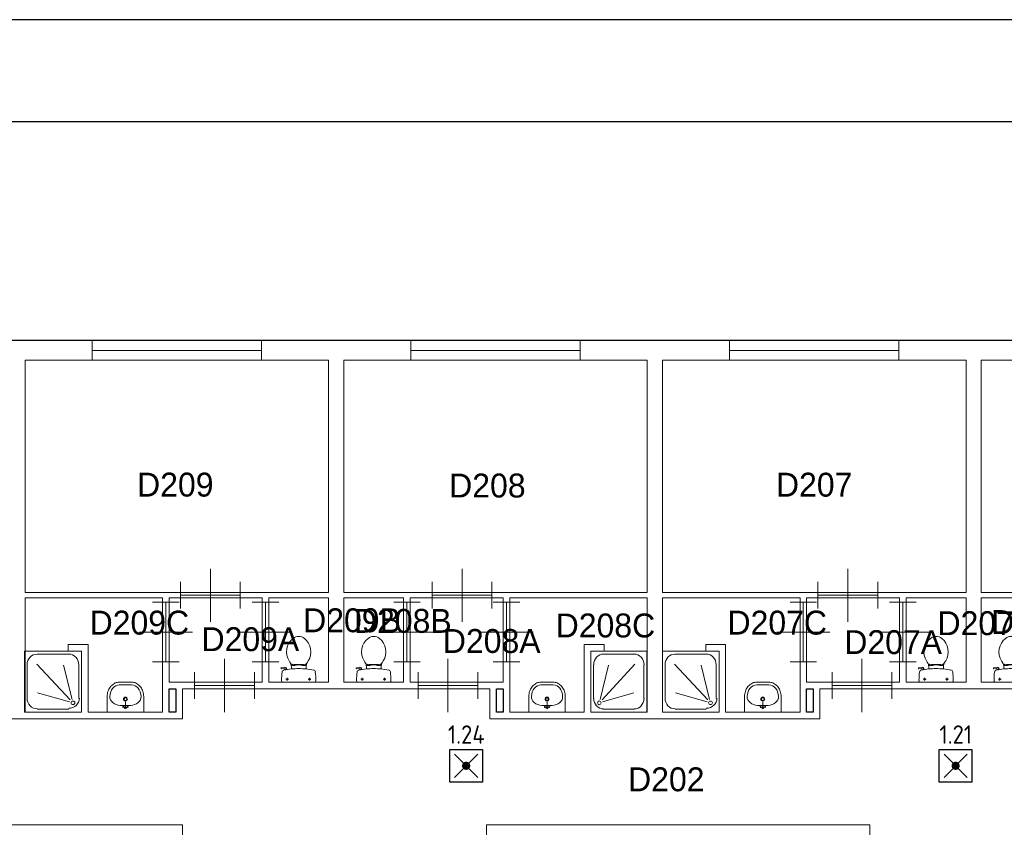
# Model space of a CAD drawing. Header units: millimetres. Extents: x 0 to 594, y 0 to 420.
# Tile 13 of 16: x 264 to 361, y 341 to 420. Entities that reach past the tile are written whole.
import ezdxf
from ezdxf.enums import TextEntityAlignment as Align

# ---------------------------------------------------------------- set-up
doc = ezdxf.new("R2010")
doc.units = ezdxf.units.MM
doc.header["$LTSCALE"] = 100
for name, color, linetype in [('BINNENMUUR', 7, 'Continuous'), ('BOUWKUNDE', 7, 'Continuous'), ('BUITENMUUR', 7, 'Continuous'), ('EL6350--Noodverlichting', 3, 'Continuous'), ('haltronic kader rand', 5, 'Continuous'), ('SANITAIR', 7, 'Continuous')]:
    doc.layers.add(name, color=color, linetype=linetype)
doc.layers.add('LABEL', color=7, linetype='Continuous', lineweight=0)
doc.styles.add('dgn175', font='dgn175.shx')
doc.styles.add('ISO18', font='ISO.shx', dxfattribs={"width": 0.9, "height": 1.8})

# ---------------------------------------------------------------- blocks, each defined once
blk = doc.blocks.new('2232')
at = {"layer": 'SANITAIR', "color": 7, "linetype": 'Continuous', "lineweight": 0}
for p, q in [((-0.661, 0.874), (-0.192, 0.874)), ((-0.81, 0.207), (-0.81, 0.713)), ((-0.669, 0.721), (-0.17, 0.183)), ((-0.142, 0.192), (-0.27, 0.708)), ((-0.043, 0.713), (-0.043, 0.207)), ((-0.178, 0.153), (-0.657, 0.291)), ((-0.192, 0.046), (-0.661, 0.046))]:
    blk.add_line(p, q, dxfattribs=at)
at = {"layer": 'SANITAIR', "color": 7, "linetype": 'Continuous', "lineweight": 0, "flags": 128}
blk.add_lwpolyline([(-0.853, 0), (0, 0), (0, 0.92), (-0.853, 0.92), (-0.853, 0)], close=True, dxfattribs=at)
at = {"layer": 'SANITAIR', "color": 7, "linetype": 'Continuous', "lineweight": 0}
for centre, major_axis, ratio, start_param, end_param in [((-0.661, 0.714), (0, 0.159), 0.95581, 0, 1.570796), ((-0.192, 0.714), (0, 0.161), 0.927174, 4.712389, 6.283185), ((-0.661, 0.208), (0, 0.159), 0.95581, 1.570796, 3.141593), ((-0.192, 0.208), (0.161, 0), 0.931545, 4.712389, 6.283185)]:
    blk.add_ellipse(centre, major_axis=major_axis, ratio=ratio, start_param=start_param, end_param=end_param, dxfattribs=at)
blk.add_ellipse((-0.128, 0.139), major_axis=(0.0289, 0), ratio=0.931545, dxfattribs=at)
blk = doc.blocks.new('2233')
at = {"layer": 'SANITAIR', "color": 7, "linetype": 'Continuous', "lineweight": 0}
for p, q in [((-0.667, 0.874), (-0.194, 0.874)), ((-0.818, 0.207), (-0.818, 0.713)), ((-0.675, 0.721), (-0.171, 0.183)), ((-0.143, 0.192), (-0.272, 0.708)), ((-0.043, 0.713), (-0.043, 0.207)), ((-0.18, 0.153), (-0.663, 0.291)), ((-0.194, 0.046), (-0.667, 0.046))]:
    blk.add_line(p, q, dxfattribs=at)
at = {"layer": 'SANITAIR', "color": 7, "linetype": 'Continuous', "lineweight": 0, "flags": 128}
blk.add_lwpolyline([(-0.861, 0), (0, 0), (0, 0.92), (-0.861, 0.92), (-0.861, 0)], close=True, dxfattribs=at)
at = {"layer": 'SANITAIR', "color": 7, "linetype": 'Continuous', "lineweight": 0}
for centre, major_axis, ratio, start_param, end_param in [((-0.668, 0.714), (0, 0.159), 0.961147, 0, 1.570796), ((-0.194, 0.714), (0, 0.161), 0.93587, 4.712389, 6.283185), ((-0.668, 0.208), (0, 0.159), 0.961147, 1.570796, 3.141593), ((-0.194, 0.208), (0.161, 0), 0.939733, 4.712389, 6.283185)]:
    blk.add_ellipse(centre, major_axis=major_axis, ratio=ratio, start_param=start_param, end_param=end_param, dxfattribs=at)
blk.add_ellipse((-0.13, 0.139), major_axis=(0.0289, 0), ratio=0.939733, dxfattribs=at)
blk = doc.blocks.new('20423')
at = {"layer": 'BOUWKUNDE', "color": 7, "linetype": 'Continuous', "lineweight": 0}
for p, q in [((-2.55, 0.15), (-2.55, -0.15)), ((0, 0.15), (0, -0.15)), ((0, 0), (-2.55, 0))]:
    blk.add_line(p, q, dxfattribs=at)
blk = doc.blocks.new('20263')
at = {"layer": 'BOUWKUNDE', "color": 7, "linetype": 'Continuous', "lineweight": 0}
for p, q in [((0.45, 0), (0.45, 0.4)), ((0, -0.2), (0, 0.2)), ((0.9, -0.2), (0.9, 0.2)), ((0, 0), (0.9, 0)), ((0.45, -0.4), (0.45, 0))]:
    blk.add_line(p, q, dxfattribs=at)
blk = doc.blocks.new('2217')
at = {"layer": 'SANITAIR', "color": 7, "linetype": 'Continuous', "lineweight": 0}
for p, q in [((-0.091, 0.41), (0.091, 0.41)), ((0, 0.065), (0, 0.153)), ((0.079, 0.1), (-0.079, 0.1)), ((0, 0.065), (-0.045, 0.082)), ((-0.037, 0.064), (-0.029, 0.089)), ((0, 0.065), (0.045, 0.082)), ((0.037, 0.064), (0.029, 0.089))]:
    blk.add_line(p, q, dxfattribs=at)
at = {"layer": 'SANITAIR', "color": 7, "linetype": 'Continuous', "lineweight": 0, "flags": 128}
blk.add_lwpolyline([(0.275, 0), (0.275, 0.235), (0.275, 0.235), (0.274, 0.255), (0.271, 0.274), (0.268, 0.292), (0.263, 0.31), (0.256, 0.328), (0.249, 0.345), (0.24, 0.361), (0.23, 0.376), (0.219, 0.389), (0.207, 0.402), (0.195, 0.413), (0.181, 0.423), (0.167, 0.432), (0.153, 0.439), (0.138, 0.444), (0.122, 0.448), (0.107, 0.45), (0.091, 0.45), (0.091, 0.45), (-0.091, 0.45), (-0.091, 0.45), (-0.107, 0.45), (-0.122, 0.448), (-0.138, 0.444), (-0.153, 0.439), (-0.167, 0.432), (-0.181, 0.423), (-0.195, 0.413), (-0.207, 0.402), (-0.219, 0.389), (-0.23, 0.376), (-0.24, 0.361), (-0.249, 0.345), (-0.256, 0.328), (-0.263, 0.31), (-0.268, 0.292), (-0.271, 0.274), (-0.274, 0.255), (-0.275, 0.235), (-0.275, 0.235), (-0.275, 0), (0.275, 0)], close=True, dxfattribs=at)
at = {"layer": 'SANITAIR', "color": 7, "linetype": 'Continuous', "lineweight": 0}
for centre, radius in [((0, 0.195), 0.03), ((0, 0.195), 0.02), ((0, 0.065), 0.0175)]:
    blk.add_circle(centre, radius, dxfattribs=at)
for centre, major_axis, ratio, start_param, end_param in [((-0.096, 0.23), (0.002, 0.18), 0.771034, 6.267651, 7.838442), ((0.096, 0.23), (0.002, -0.18), 0.771034, 1.586336, 3.157127), ((-0.096, 0.21), (0.136, -0.04), 0.751905, 3.285304, 5.05863), ((0.096, 0.21), (-0.136, -0.04), 0.751905, 1.224555, 2.997882)]:
    blk.add_ellipse(centre, major_axis=major_axis, ratio=ratio, start_param=start_param, end_param=end_param, dxfattribs=at)
blk = doc.blocks.new('22035')
at = {"layer": 'SANITAIR', "color": 7, "linetype": 'Continuous', "lineweight": 0}
for p, q in [((-0.264, 0.204), (-0.266, 0.21)), ((-0.262, 0.216), (-0.21, 0.224)), ((-0.222, 0.205), (-0.259, 0.2)), ((-0.211, 0.197), (-0.208, 0.187)), ((-0.181, 0.202), (-0.21, 0.196)), ((-0.178, 0.192), (-0.183, 0.206)), ((-0.111, 0.23), (-0.111, 0.2)), ((-0.101, 0.27), (-0.101, 0.25)), ((-0.101, 0.25), (-0.057, 0.25)), ((-0.067, 0.25), (-0.067, 0.267)), ((-0.057, 0.25), (-0.057, 0.266)), ((-0.057, 0.255), (-0.035, 0.255)), ((-0.035, 0.255), (-0.035, 0.26)), ((0.035, 0.26), (-0.035, 0.26)), ((0.035, 0.255), (0.035, 0.26)), ((0.057, 0.255), (0.035, 0.255)), ((0.057, 0.25), (0.057, 0.267)), ((0.101, 0.25), (0.057, 0.25)), ((0.067, 0.25), (0.067, 0.268)), ((0.101, 0.271), (0.101, 0.25)), ((0.111, 0.2), (0.111, 0.23)), ((-0.248, 0), (0.248, 0)), ((-0.193, 0.045), (-0.152, 0.045)), ((-0.173, 0.065), (-0.173, 0.025)), ((0.143, 0.045), (0.184, 0.045)), ((0.163, 0.066), (0.163, 0.024))]:
    blk.add_line(p, q, dxfattribs=at)
for centre in [(-0.173, 0.045), (0.163, 0.045)]:
    blk.add_circle(centre, 0.012, dxfattribs=at)
for centre, radius, start, end in [((0.08, 0.456), 0.263, 129.1208, 211.0923), ((0, 0.555), 0.135, 50.8792, 129.1208), ((-0.081, 0.456), 0.263, 328.9077, 50.8792), ((0.241, 0.553), 0.45, 211.0923, 213.8429), ((-0.24, 0.231), 0.129, 0, 33.8429), ((0.24, 0.231), 0.129, 146.1571, 180), ((-0.241, 0.553), 0.45, 326.1571, 328.9077), ((-0.262, 0.212), 0.005, 98.4779, 195.7398), ((-0.26, 0.205), 0.005, 195.7398, 277.2238), ((0.892, 0.028), 1.15, 173.6509, 180), ((-0.217, 0.151), 0.0335, 100.7271, 173.6509), ((0, -0.995), 1.2, 95.3019, 100.7271), ((-0.221, 0.195), 0.01, 11.8886, 97.2238), ((-0.207, 0.2), 0.025, 15.9272, 98.4779), ((-0.099, 0.29), 0.02, 217.7817, 264.3005), ((0, -0.992), 1.197, 84.6981, 95.3019), ((-0.009, 1.191), 0.926, 264.3005, 276.9358), ((0.1, 0.292), 0.02, 276.9358, 322.58), ((0, -0.995), 1.2, 79.2904, 84.6981), ((0.217, 0.151), 0.034, 6.3309, 79.2904), ((-0.893, 0.028), 1.15, 0, 6.3309), ((-0.214, 0.027), 0.0434, 178.9808, 218.2302), ((0.214, 0.027), 0.0434, 321.7698, 1.0192)]:
    blk.add_arc(centre, radius, start, end, dxfattribs=at)
blk = doc.blocks.new('22036')
at = {"layer": 'SANITAIR', "color": 7, "linetype": 'Continuous', "lineweight": 0}
for p, q in [((-0.264, 0.204), (-0.266, 0.21)), ((-0.262, 0.216), (-0.21, 0.224)), ((-0.222, 0.205), (-0.259, 0.2)), ((-0.211, 0.197), (-0.208, 0.187)), ((-0.181, 0.202), (-0.21, 0.196)), ((-0.178, 0.192), (-0.183, 0.206)), ((-0.111, 0.23), (-0.111, 0.2)), ((-0.101, 0.27), (-0.101, 0.25)), ((-0.101, 0.25), (-0.057, 0.25)), ((-0.067, 0.25), (-0.067, 0.267)), ((-0.057, 0.25), (-0.057, 0.266)), ((-0.057, 0.255), (-0.035, 0.255)), ((-0.035, 0.255), (-0.035, 0.26)), ((0.035, 0.26), (-0.035, 0.26)), ((0.035, 0.255), (0.035, 0.26)), ((0.057, 0.255), (0.035, 0.255)), ((0.057, 0.25), (0.057, 0.267)), ((0.101, 0.25), (0.057, 0.25)), ((0.067, 0.25), (0.067, 0.268)), ((0.101, 0.271), (0.101, 0.25)), ((0.111, 0.2), (0.111, 0.23)), ((-0.248, 0), (0.248, 0)), ((-0.193, 0.045), (-0.152, 0.045)), ((-0.173, 0.065), (-0.173, 0.025)), ((0.143, 0.045), (0.184, 0.045)), ((0.163, 0.066), (0.163, 0.024))]:
    blk.add_line(p, q, dxfattribs=at)
for centre in [(-0.173, 0.045), (0.163, 0.045)]:
    blk.add_circle(centre, 0.012, dxfattribs=at)
for centre, radius, start, end in [((0.08, 0.456), 0.263, 129.1208, 211.0923), ((0, 0.555), 0.135, 50.8792, 129.1208), ((-0.081, 0.456), 0.263, 328.9077, 50.8792), ((0.241, 0.553), 0.45, 211.0923, 213.8429), ((-0.24, 0.231), 0.129, 0, 33.8429), ((0.24, 0.231), 0.129, 146.1571, 180), ((-0.241, 0.553), 0.45, 326.1571, 328.9077), ((-0.262, 0.212), 0.005, 98.4779, 195.7398), ((-0.26, 0.205), 0.005, 195.7398, 277.2238), ((0.892, 0.028), 1.15, 173.6509, 180), ((-0.217, 0.151), 0.0335, 100.7271, 173.6509), ((0, -0.995), 1.2, 95.3019, 100.7271), ((-0.221, 0.195), 0.01, 11.8886, 97.2238), ((-0.207, 0.2), 0.025, 15.9272, 98.4779), ((-0.099, 0.29), 0.02, 217.7817, 264.3005), ((0, -0.992), 1.197, 84.6981, 95.3019), ((-0.009, 1.191), 0.926, 264.3005, 276.9358), ((0.1, 0.292), 0.02, 276.9358, 322.58), ((0, -0.995), 1.2, 79.2904, 84.6981), ((0.217, 0.151), 0.034, 6.3309, 79.2904), ((-0.893, 0.028), 1.15, 0, 6.3309), ((-0.214, 0.027), 0.0434, 178.9808, 218.2302), ((0.214, 0.027), 0.0434, 321.7698, 1.0192)]:
    blk.add_arc(centre, radius, start, end, dxfattribs=at)
blk = doc.blocks.new('22048')
at = {"layer": 'SANITAIR', "color": 7, "linetype": 'Continuous', "lineweight": 0}
for p, q in [((-0.264, 0.204), (-0.266, 0.21)), ((-0.262, 0.216), (-0.21, 0.224)), ((-0.222, 0.205), (-0.259, 0.2)), ((-0.211, 0.197), (-0.208, 0.187)), ((-0.181, 0.202), (-0.21, 0.196)), ((-0.178, 0.192), (-0.183, 0.206)), ((-0.111, 0.23), (-0.111, 0.2)), ((-0.101, 0.27), (-0.101, 0.25)), ((-0.101, 0.25), (-0.057, 0.25)), ((-0.067, 0.25), (-0.067, 0.267)), ((-0.057, 0.25), (-0.057, 0.266)), ((-0.057, 0.255), (-0.035, 0.255)), ((-0.035, 0.255), (-0.035, 0.26)), ((0.035, 0.26), (-0.035, 0.26)), ((0.035, 0.255), (0.035, 0.26)), ((0.057, 0.255), (0.035, 0.255)), ((0.057, 0.25), (0.057, 0.267)), ((0.101, 0.25), (0.057, 0.25)), ((0.067, 0.25), (0.067, 0.268)), ((0.101, 0.271), (0.101, 0.25)), ((0.111, 0.2), (0.111, 0.23)), ((-0.248, 0), (0.248, 0)), ((-0.193, 0.045), (-0.152, 0.045)), ((-0.173, 0.065), (-0.173, 0.025)), ((0.143, 0.045), (0.184, 0.045)), ((0.163, 0.066), (0.163, 0.024))]:
    blk.add_line(p, q, dxfattribs=at)
for centre in [(-0.173, 0.045), (0.163, 0.045)]:
    blk.add_circle(centre, 0.012, dxfattribs=at)
for centre, radius, start, end in [((0.08, 0.456), 0.263, 129.1208, 211.0923), ((0, 0.555), 0.135, 50.8792, 129.1208), ((-0.081, 0.456), 0.263, 328.9077, 50.8792), ((0.241, 0.553), 0.45, 211.0923, 213.8429), ((-0.24, 0.231), 0.129, 0, 33.8429), ((0.24, 0.231), 0.129, 146.1571, 180), ((-0.241, 0.553), 0.45, 326.1571, 328.9077), ((-0.262, 0.212), 0.005, 98.4779, 195.7398), ((-0.26, 0.205), 0.005, 195.7398, 277.2238), ((0.892, 0.028), 1.15, 173.6509, 180), ((-0.217, 0.151), 0.0335, 100.7271, 173.6509), ((0, -0.995), 1.2, 95.3019, 100.7271), ((-0.221, 0.195), 0.01, 11.8886, 97.2238), ((-0.207, 0.2), 0.025, 15.9272, 98.4779), ((-0.099, 0.29), 0.02, 217.7817, 264.3005), ((0, -0.992), 1.197, 84.6981, 95.3019), ((-0.009, 1.191), 0.926, 264.3005, 276.9358), ((0.1, 0.292), 0.02, 276.9358, 322.58), ((0, -0.995), 1.2, 79.2904, 84.6981), ((0.217, 0.151), 0.034, 6.3309, 79.2904), ((-0.893, 0.028), 1.15, 0, 6.3309), ((-0.214, 0.027), 0.0434, 178.9808, 218.2302), ((0.214, 0.027), 0.0434, 321.7698, 1.0192)]:
    blk.add_arc(centre, radius, start, end, dxfattribs=at)
blk = doc.blocks.new('22049')
at = {"layer": 'SANITAIR', "color": 7, "linetype": 'Continuous', "lineweight": 0}
for p, q in [((-0.264, 0.204), (-0.266, 0.21)), ((-0.262, 0.216), (-0.21, 0.224)), ((-0.222, 0.205), (-0.259, 0.2)), ((-0.211, 0.197), (-0.208, 0.187)), ((-0.181, 0.202), (-0.21, 0.196)), ((-0.178, 0.192), (-0.183, 0.206)), ((-0.111, 0.23), (-0.111, 0.2)), ((-0.101, 0.27), (-0.101, 0.25)), ((-0.101, 0.25), (-0.057, 0.25)), ((-0.067, 0.25), (-0.067, 0.267)), ((-0.057, 0.25), (-0.057, 0.266)), ((-0.057, 0.255), (-0.035, 0.255)), ((-0.035, 0.255), (-0.035, 0.26)), ((0.035, 0.26), (-0.035, 0.26)), ((0.035, 0.255), (0.035, 0.26)), ((0.057, 0.255), (0.035, 0.255)), ((0.057, 0.25), (0.057, 0.267)), ((0.101, 0.25), (0.057, 0.25)), ((0.067, 0.25), (0.067, 0.268)), ((0.101, 0.271), (0.101, 0.25)), ((0.111, 0.2), (0.111, 0.23)), ((-0.248, 0), (0.248, 0)), ((-0.193, 0.045), (-0.152, 0.045)), ((-0.173, 0.065), (-0.173, 0.025)), ((0.143, 0.045), (0.184, 0.045)), ((0.163, 0.066), (0.163, 0.024))]:
    blk.add_line(p, q, dxfattribs=at)
for centre in [(-0.173, 0.045), (0.163, 0.045)]:
    blk.add_circle(centre, 0.012, dxfattribs=at)
for centre, radius, start, end in [((0.08, 0.456), 0.263, 129.1208, 211.0923), ((0, 0.555), 0.135, 50.8792, 129.1208), ((-0.081, 0.456), 0.263, 328.9077, 50.8792), ((0.241, 0.553), 0.45, 211.0923, 213.8429), ((-0.24, 0.231), 0.129, 0, 33.8429), ((0.24, 0.231), 0.129, 146.1571, 180), ((-0.241, 0.553), 0.45, 326.1571, 328.9077), ((-0.262, 0.212), 0.005, 98.4779, 195.7398), ((-0.26, 0.205), 0.005, 195.7398, 277.2238), ((0.892, 0.028), 1.15, 173.6509, 180), ((-0.217, 0.151), 0.0335, 100.7271, 173.6509), ((0, -0.995), 1.2, 95.3019, 100.7271), ((-0.221, 0.195), 0.01, 11.8886, 97.2238), ((-0.207, 0.2), 0.025, 15.9272, 98.4779), ((-0.099, 0.29), 0.02, 217.7817, 264.3005), ((0, -0.992), 1.197, 84.6981, 95.3019), ((-0.009, 1.191), 0.926, 264.3005, 276.9358), ((0.1, 0.292), 0.02, 276.9358, 322.58), ((0, -0.995), 1.2, 79.2904, 84.6981), ((0.217, 0.151), 0.034, 6.3309, 79.2904), ((-0.893, 0.028), 1.15, 0, 6.3309), ((-0.214, 0.027), 0.0434, 178.9808, 218.2302), ((0.214, 0.027), 0.0434, 321.7698, 1.0192)]:
    blk.add_arc(centre, radius, start, end, dxfattribs=at)
blk = doc.blocks.new('22146')
at = {"layer": 'SANITAIR', "color": 7, "linetype": 'Continuous', "lineweight": 0}
for p, q in [((-0.091, 0.41), (0.091, 0.41)), ((0, 0.065), (0, 0.153)), ((0.079, 0.1), (-0.079, 0.1)), ((0, 0.065), (-0.045, 0.082)), ((-0.037, 0.064), (-0.029, 0.089)), ((0, 0.065), (0.045, 0.082)), ((0.037, 0.064), (0.029, 0.089))]:
    blk.add_line(p, q, dxfattribs=at)
at = {"layer": 'SANITAIR', "color": 7, "linetype": 'Continuous', "lineweight": 0, "flags": 128}
blk.add_lwpolyline([(0.275, 0), (0.275, 0.235), (0.275, 0.235), (0.274, 0.255), (0.271, 0.274), (0.268, 0.292), (0.263, 0.31), (0.256, 0.328), (0.249, 0.345), (0.24, 0.361), (0.23, 0.376), (0.219, 0.389), (0.207, 0.402), (0.195, 0.413), (0.181, 0.423), (0.167, 0.432), (0.153, 0.439), (0.138, 0.444), (0.122, 0.448), (0.107, 0.45), (0.091, 0.45), (0.091, 0.45), (-0.091, 0.45), (-0.091, 0.45), (-0.107, 0.45), (-0.122, 0.448), (-0.138, 0.444), (-0.153, 0.439), (-0.167, 0.432), (-0.181, 0.423), (-0.195, 0.413), (-0.207, 0.402), (-0.219, 0.389), (-0.23, 0.376), (-0.24, 0.361), (-0.249, 0.345), (-0.256, 0.328), (-0.263, 0.31), (-0.268, 0.292), (-0.271, 0.274), (-0.274, 0.255), (-0.275, 0.235), (-0.275, 0.235), (-0.275, 0), (0.275, 0)], close=True, dxfattribs=at)
at = {"layer": 'SANITAIR', "color": 7, "linetype": 'Continuous', "lineweight": 0}
for centre, radius in [((0, 0.195), 0.03), ((0, 0.195), 0.02), ((0, 0.065), 0.0175)]:
    blk.add_circle(centre, radius, dxfattribs=at)
for centre, major_axis, ratio, start_param, end_param in [((-0.096, 0.23), (0.002, 0.18), 0.771034, 6.267651, 7.838442), ((0.096, 0.23), (0.002, -0.18), 0.771034, 1.586336, 3.157127), ((-0.096, 0.21), (0.136, -0.04), 0.751905, 3.285304, 5.05863), ((0.096, 0.21), (-0.136, -0.04), 0.751905, 1.224555, 2.997882)]:
    blk.add_ellipse(centre, major_axis=major_axis, ratio=ratio, start_param=start_param, end_param=end_param, dxfattribs=at)
blk = doc.blocks.new('22147')
at = {"layer": 'SANITAIR', "color": 7, "linetype": 'Continuous', "lineweight": 0}
for p, q in [((-0.091, 0.41), (0.091, 0.41)), ((0, 0.065), (0, 0.153)), ((0.079, 0.1), (-0.079, 0.1)), ((0, 0.065), (-0.045, 0.082)), ((-0.037, 0.064), (-0.029, 0.089)), ((0, 0.065), (0.045, 0.082)), ((0.037, 0.064), (0.029, 0.089))]:
    blk.add_line(p, q, dxfattribs=at)
at = {"layer": 'SANITAIR', "color": 7, "linetype": 'Continuous', "lineweight": 0, "flags": 128}
blk.add_lwpolyline([(0.275, 0), (0.275, 0.235), (0.275, 0.235), (0.274, 0.255), (0.271, 0.274), (0.268, 0.292), (0.263, 0.31), (0.256, 0.328), (0.249, 0.345), (0.24, 0.361), (0.23, 0.376), (0.219, 0.389), (0.207, 0.402), (0.195, 0.413), (0.181, 0.423), (0.167, 0.432), (0.153, 0.439), (0.138, 0.444), (0.122, 0.448), (0.107, 0.45), (0.091, 0.45), (0.091, 0.45), (-0.091, 0.45), (-0.091, 0.45), (-0.107, 0.45), (-0.122, 0.448), (-0.138, 0.444), (-0.153, 0.439), (-0.167, 0.432), (-0.181, 0.423), (-0.195, 0.413), (-0.207, 0.402), (-0.219, 0.389), (-0.23, 0.376), (-0.24, 0.361), (-0.249, 0.345), (-0.256, 0.328), (-0.263, 0.31), (-0.268, 0.292), (-0.271, 0.274), (-0.274, 0.255), (-0.275, 0.235), (-0.275, 0.235), (-0.275, 0), (0.275, 0)], close=True, dxfattribs=at)
at = {"layer": 'SANITAIR', "color": 7, "linetype": 'Continuous', "lineweight": 0}
for centre, radius in [((0, 0.195), 0.03), ((0, 0.195), 0.02), ((0, 0.065), 0.0175)]:
    blk.add_circle(centre, radius, dxfattribs=at)
for centre, major_axis, ratio, start_param, end_param in [((-0.096, 0.23), (0.002, 0.18), 0.771034, 6.267651, 7.838442), ((0.096, 0.23), (0.002, -0.18), 0.771034, 1.586336, 3.157127), ((-0.096, 0.21), (0.136, -0.04), 0.751905, 3.285304, 5.05863), ((0.096, 0.21), (-0.136, -0.04), 0.751905, 1.224555, 2.997882)]:
    blk.add_ellipse(centre, major_axis=major_axis, ratio=ratio, start_param=start_param, end_param=end_param, dxfattribs=at)
blk = doc.blocks.new('20426')
at = {"layer": 'BOUWKUNDE', "color": 7, "linetype": 'Continuous', "lineweight": 0}
for p, q in [((-2.55, 0.15), (-2.55, -0.15)), ((0, 0.15), (0, -0.15)), ((0, 0), (-2.55, 0))]:
    blk.add_line(p, q, dxfattribs=at)
blk = doc.blocks.new('20427')
at = {"layer": 'BOUWKUNDE', "color": 7, "linetype": 'Continuous', "lineweight": 0}
for p, q in [((-2.55, 0.15), (-2.55, -0.15)), ((0, 0.15), (0, -0.15)), ((0, 0), (-2.55, 0))]:
    blk.add_line(p, q, dxfattribs=at)
blk = doc.blocks.new('20270')
at = {"layer": 'BOUWKUNDE', "color": 7, "linetype": 'Continuous', "lineweight": 0}
for p, q in [((0.45, 0), (0.45, 0.4)), ((0, -0.2), (0, 0.2)), ((0.9, -0.2), (0.9, 0.2)), ((0, 0), (0.9, 0)), ((0.45, -0.4), (0.45, 0))]:
    blk.add_line(p, q, dxfattribs=at)
blk = doc.blocks.new('202106')
at = {"layer": 'BOUWKUNDE', "color": 7, "linetype": 'Continuous', "lineweight": 0}
for p, q in [((-0.2, 0), (0.2, 0)), ((0, 0), (0, -0.9)), ((-0.4, -0.45), (0, -0.45)), ((0, -0.45), (0.4, -0.45)), ((-0.2, -0.9), (0.2, -0.9))]:
    blk.add_line(p, q, dxfattribs=at)
blk = doc.blocks.new('202147')
at = {"layer": 'BOUWKUNDE', "color": 7, "linetype": 'Continuous', "lineweight": 0}
for p, q in [((0.45, 0), (0.45, 0.4)), ((0, -0.2), (0, 0.2)), ((0.9, -0.2), (0.9, 0.2)), ((0, 0), (0.9, 0)), ((0.45, -0.4), (0.45, 0))]:
    blk.add_line(p, q, dxfattribs=at)
blk = doc.blocks.new('202191')
at = {"layer": 'BOUWKUNDE', "color": 7, "linetype": 'Continuous', "lineweight": 0}
for p, q in [((-0.2, 0), (0.2, 0)), ((0, 0), (0, -0.9)), ((-0.4, -0.45), (0, -0.45)), ((0, -0.45), (0.4, -0.45)), ((-0.2, -0.9), (0.2, -0.9))]:
    blk.add_line(p, q, dxfattribs=at)
blk = doc.blocks.new('202192')
at = {"layer": 'BOUWKUNDE', "color": 7, "linetype": 'Continuous', "lineweight": 0}
for p, q in [((-0.2, 0), (0.2, 0)), ((0, 0), (0, -0.9)), ((-0.4, -0.45), (0, -0.45)), ((0, -0.45), (0.4, -0.45)), ((-0.2, -0.9), (0.2, -0.9))]:
    blk.add_line(p, q, dxfattribs=at)
blk = doc.blocks.new('202193')
at = {"layer": 'BOUWKUNDE', "color": 7, "linetype": 'Continuous', "lineweight": 0}
for p, q in [((-0.2, 0), (0.2, 0)), ((0, 0), (0, -0.9)), ((-0.4, -0.45), (0, -0.45)), ((0, -0.45), (0.4, -0.45)), ((-0.2, -0.9), (0.2, -0.9))]:
    blk.add_line(p, q, dxfattribs=at)
blk = doc.blocks.new('202194')
at = {"layer": 'BOUWKUNDE', "color": 7, "linetype": 'Continuous', "lineweight": 0}
for p, q in [((0.45, 0), (0.45, 0.4)), ((0, -0.2), (0, 0.2)), ((0.9, -0.2), (0.9, 0.2)), ((0, 0), (0.9, 0)), ((0.45, -0.4), (0.45, 0))]:
    blk.add_line(p, q, dxfattribs=at)
blk = doc.blocks.new('202195')
at = {"layer": 'BOUWKUNDE', "color": 7, "linetype": 'Continuous', "lineweight": 0}
for p, q in [((-0.2, 0), (0.2, 0)), ((0, 0), (0, -0.9)), ((-0.4, -0.45), (0, -0.45)), ((0, -0.45), (0.4, -0.45)), ((-0.2, -0.9), (0.2, -0.9))]:
    blk.add_line(p, q, dxfattribs=at)
blk = doc.blocks.new('202196')
at = {"layer": 'BOUWKUNDE', "color": 7, "linetype": 'Continuous', "lineweight": 0}
for p, q in [((0.45, 0), (0.45, 0.4)), ((0, -0.2), (0, 0.2)), ((0.9, -0.2), (0.9, 0.2)), ((0, 0), (0.9, 0)), ((0.45, -0.4), (0.45, 0))]:
    blk.add_line(p, q, dxfattribs=at)
blk = doc.blocks.new('202197')
at = {"layer": 'BOUWKUNDE', "color": 7, "linetype": 'Continuous', "lineweight": 0}
for p, q in [((0.2, 0.9), (-0.2, 0.9)), ((0, 0), (0, 0.9)), ((0, 0.45), (-0.4, 0.45)), ((0.4, 0.45), (0, 0.45)), ((0.2, 0), (-0.2, 0))]:
    blk.add_line(p, q, dxfattribs=at)
blk = doc.blocks.new('202198')
at = {"layer": 'BOUWKUNDE', "color": 7, "linetype": 'Continuous', "lineweight": 0}
for p, q in [((0.45, 0), (0.45, 0.4)), ((0, -0.2), (0, 0.2)), ((0.9, -0.2), (0.9, 0.2)), ((0, 0), (0.9, 0)), ((0.45, -0.4), (0.45, 0))]:
    blk.add_line(p, q, dxfattribs=at)
blk = doc.blocks.new('22344')
at = {"layer": 'SANITAIR', "color": 7, "linetype": 'Continuous', "lineweight": 0}
for p, q in [((0.653, 0.874), (0.189, 0.874)), ((0.042, 0.713), (0.042, 0.207)), ((0.14, 0.192), (0.266, 0.708)), ((0.66, 0.721), (0.168, 0.183)), ((0.8, 0.207), (0.8, 0.713)), ((0.176, 0.153), (0.648, 0.291)), ((0.189, 0.046), (0.653, 0.046))]:
    blk.add_line(p, q, dxfattribs=at)
at = {"layer": 'SANITAIR', "color": 7, "linetype": 'Continuous', "lineweight": 0, "flags": 128}
blk.add_lwpolyline([(0.842, 0), (0, 0), (0, 0.92), (0.842, 0.92), (0.842, 0)], close=True, dxfattribs=at)
at = {"layer": 'SANITAIR', "color": 7, "linetype": 'Continuous', "lineweight": 0}
for centre, major_axis, start_param, end_param in [((0.19, 0.714), (0, 0.161), 0, 1.570796), ((0.653, 0.714), (0, -0.161), 1.570796, 3.141593), ((0.19, 0.208), (0, 0.161), 1.570796, 3.141593), ((0.653, 0.208), (0, -0.161), 0, 1.570796)]:
    blk.add_ellipse(centre, major_axis=major_axis, ratio=0.915217, start_param=start_param, end_param=end_param, dxfattribs=at)
blk.add_ellipse((0.127, 0.139), major_axis=(0, 0.029), ratio=0.915217, dxfattribs=at)
blk = doc.blocks.new('anv')
for p, q in [((-2.5, 497.5), (497.5, 497.5)), ((-2.5, -2.5), (-2.5, 497.5)), ((497.5, 497.5), (497.5, -2.5)), ((70.72325, 70.72325), (424.27675, 424.27675)), ((70.72325, 424.27675), (424.27675, 70.72325)), ((497.5, -2.5), (-2.5, -2.5))]:
    blk.add_line(p, q)
at = {"const_width": 62.5}
blk.add_lwpolyline([(216.25, 247.5, 1), (278.75, 247.5, 1)], format="xyb", close=True, dxfattribs=at)

msp = doc.modelspace()

# ---------------------------------------------------------------- linework, layer by layer
at = {"layer": 'BINNENMUUR', "color": 7, "linetype": 'Continuous', "lineweight": 13, "flags": 128}
for points in [[(264.729, 386.645), (264.729, 363.895), (294.434, 363.895), (294.434, 386.645), (264.729, 386.645)], [(325.634, 386.645), (295.929, 386.645), (295.929, 363.895), (325.634, 363.895), (325.634, 386.645)], [(327.129, 386.645), (327.129, 363.895), (356.834, 363.895), (356.834, 386.645), (327.129, 386.645)], [(358.329, 386.645), (358.329, 363.895), (388.034, 363.895), (388.034, 386.645), (358.329, 386.645)], [(264.729, 363.375), (264.729, 352.195), (270.254, 352.195), (270.254, 358.175), (268.954, 358.175), (268.954, 358.825), (270.904, 358.825), (270.904, 352.195), (278.184, 352.195), (278.184, 363.375), (264.729, 363.375)], [(287.934, 363.375), (278.834, 363.375), (278.834, 355.12), (287.934, 355.12), (287.934, 363.375)], [(294.434, 363.375), (288.584, 363.375), (288.584, 355.12), (294.434, 355.12), (294.434, 363.375)], [(295.929, 363.375), (295.929, 355.12), (301.779, 355.12), (301.779, 363.375), (295.929, 363.375)], [(302.429, 363.375), (302.429, 355.12), (311.529, 355.12), (311.529, 363.375), (302.429, 363.375)], [(325.634, 363.375), (312.179, 363.375), (312.179, 352.195), (319.459, 352.195), (319.459, 358.825), (321.409, 358.825), (321.409, 358.175), (320.109, 358.175), (320.109, 352.195), (325.634, 352.195), (325.634, 363.375)], [(327.129, 363.375), (327.129, 352.195), (332.654, 352.195), (332.654, 358.175), (331.354, 358.175), (331.354, 358.825), (333.304, 358.825), (333.304, 352.195), (340.584, 352.195), (340.584, 363.375), (327.129, 363.375)], [(341.234, 363.375), (341.234, 355.12), (350.334, 355.12), (350.334, 363.375), (341.234, 363.375)], [(356.834, 363.375), (350.984, 363.375), (350.984, 355.12), (356.834, 355.12), (356.834, 363.375)], [(358.329, 363.375), (358.329, 355.12), (364.179, 355.12), (364.179, 363.375), (358.329, 363.375)]]:
    msp.add_lwpolyline(points, close=True, dxfattribs=at)
msp.add_lwpolyline([(372.629, 354.47), (342.534, 354.47), (342.534, 351.545), (310.229, 351.545), (310.229, 354.47), (280.134, 354.47), (280.134, 351.545), (256.357, 351.545), (256.357, 341.145), (280.134, 341.145), (280.134, 338.22), (295.929, 338.22), (295.929, 309.945), (309.904, 309.945), (309.904, 341.145), (347.409, 341.145), (347.409, 325.545), (350.334, 325.545), (350.334, 301.502), (360.734, 301.502)], dxfattribs=at)
at = {"layer": 'BUITENMUUR', "color": 7, "linetype": 'Continuous', "lineweight": 30, "flags": 128}
for points in [[(67.584, 89.79), (319.589, 89.79), (348.384, 89.79), (397.784, 89.79), (397.784, 341.795), (389.984, 341.795), (389.984, 388.595), (137.979, 388.595), (109.184, 388.595), (59.784, 388.595), (59.784, 136.59), (67.584, 136.59), (67.584, 89.79)], [(278.834, 352.195), (278.834, 354.47), (279.484, 354.47), (279.484, 352.195), (278.834, 352.195)], [(310.879, 354.47), (311.529, 354.47), (311.529, 352.195), (310.879, 352.195), (310.879, 354.47)], [(341.234, 354.47), (341.884, 354.47), (341.884, 352.195), (341.234, 352.195), (341.234, 354.47)]]:
    msp.add_lwpolyline(points, close=True, dxfattribs=at)
at = {"layer": 'haltronic kader rand', "color": 8}
msp.add_lwpolyline([(0, 0), (594, 0), (594, 420), (0, 420)], close=True, dxfattribs=at)
at = {"layer": 'haltronic kader rand'}
msp.add_lwpolyline([(10, 10), (584, 10), (584, 410), (10, 410)], close=True, dxfattribs=at)

# ---------------------------------------------------------------- block references
at = {"color": 7, "linetype": 'Continuous', "lineweight": 0, "xscale": 6.5, "yscale": 6.5, "zscale": 6.5}
for name, p in [('20427', (287.869, 387.62)), ('20426', (319.069, 387.62)), ('20423', (350.269, 387.62)), ('202198', (279.939, 363.635)), ('20263', (304.574, 363.635)), ('20270', (342.339, 363.635)), ('202195', (278.509, 362.959)), ('202197', (288.259, 357.109)), ('202192', (302.104, 362.959)), ('202193', (311.854, 362.959)), ('202191', (340.909, 362.959)), ('202106', (350.659, 362.959)), ('22036', (291.509, 355.12)), ('22049', (298.854, 355.12)), ('22035', (353.909, 355.12)), ('22048', (361.254, 355.12)), ('2233', (270.254, 352.195)), ('22344', (320.109, 352.195)), ('2232', (332.654, 352.195)), ('202196', (281.317, 354.795)), ('202194', (303.196, 354.795)), ('202147', (343.717, 354.795)), ('22147', (274.544, 352.195)), ('2217', (315.819, 352.195)), ('22146', (336.944, 352.195))]:
    msp.add_blockref(name, p, dxfattribs=at)
at = {"layer": 'EL6350--Noodverlichting', "xscale": 0.006399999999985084, "yscale": 0.006399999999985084, "zscale": 0.006399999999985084}
for p in [(306.317, 345.351), (354.233, 345.351)]:
    msp.add_blockref('anv', p, dxfattribs=at)

# ---------------------------------------------------------------- texts
at = {"layer": 'EL6350--Noodverlichting', "color": 1, "style": 'ISO18'}
for s, p in [('1.24', (307.917, 350)), ('1.21', (355.833, 350))]:
    msp.add_text(s, height=1.8, dxfattribs=at).set_placement(p, align=Align.MIDDLE)
at = {"layer": 'LABEL', "color": 7, "linetype": 'Continuous', "lineweight": 0, "style": 'dgn175'}
for s, p in [('D209', (275.688, 373.301)), ('D208', (306.238, 373.21)), ('D207', (338.231, 373.294)), ('D209C', (271.04, 359.787)), ('D209B', (291.944, 360.015)), ('D208B', (296.917, 359.956)), ('D208C', (316.664, 359.508)), ('D207C', (333.486, 359.787)), ('D207B', (354.045, 359.729)), ('D206B', (359.297, 359.846)), ('D209A', (281.993, 358.162)), ('D208A', (305.62, 357.987)), ('D207A', (344.919, 357.876)), ('D202', (323.755, 344.441))]:
    msp.add_text(s, height=2.34, dxfattribs=at).set_placement(p)

doc.saveas('drawing.dxf')
